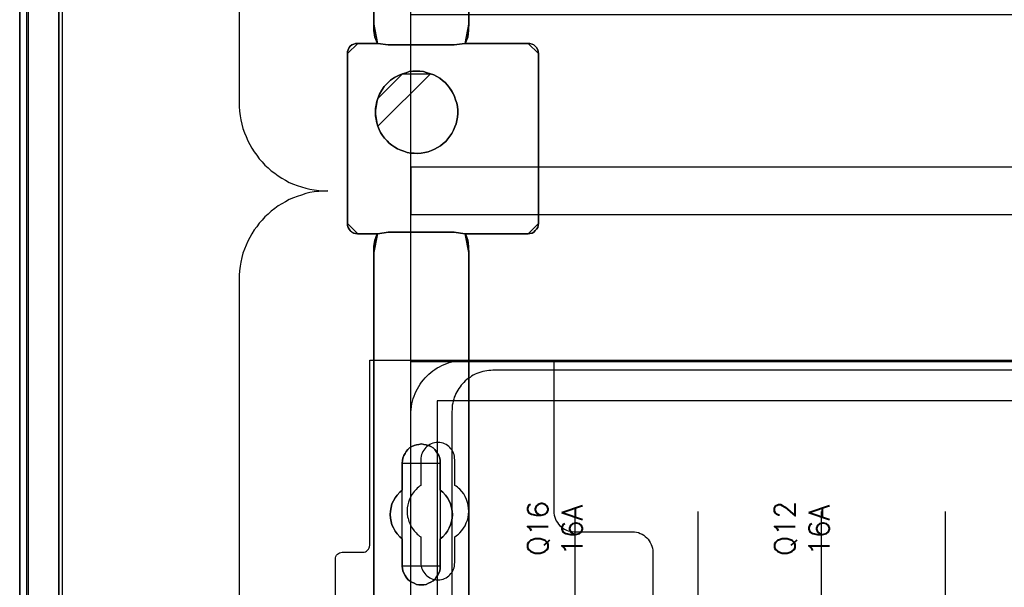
# Model space of a CAD drawing. Extents: x -543332 to -323966, y -9028 to 137422.
# Tile 42 of 250: x -450239 to -448804, y 24262 to 25089. Entities that reach past the tile are written whole.
import ezdxf

# ---------------------------------------------------------------- set-up
doc = ezdxf.new("R2010")
doc.units = 0
doc.header["$MEASUREMENT"] = 0
doc.layers.get('0').update_dxf_attribs({"color": 8})
for name, color, linetype in [('30', 7, 'Continuous'), ('5', 7, 'Continuous'), ('50', 7, 'Continuous')]:
    doc.layers.add(name, color=color, linetype=linetype)
doc.styles.get("Standard").update_dxf_attribs({"font": 'txt', "bigfont": 'BIGFONT.SHX'})

# ---------------------------------------------------------------- blocks, each defined once
blk = doc.blocks.new('*U1079')
at = {"layer": '5', "color": 7}
for points in [[(0, -20.806875), (0, -801.193125)], [(4.692335, -801.191648), (4.692335, -20.805704)], [(4.692335, -20.805704), (4.692335, -801.191648)], [(64.443293, -78.807593), (64.443293, -386.338651), (64.391735, -387.468902), (64.288619, -388.445028), (64.185504, -388.804654), (64.082388, -389.061529), (63.979273, -389.267029), (63.876157, -389.369779), (73.104995, -389.369779), (73.362784, -389.369779), (73.67213, -389.472529), (73.929919, -389.575279), (74.13615, -389.78078), (74.342381, -389.98628), (74.497054, -390.29453), (74.548612, -390.551405), (74.60017, -390.859656), (74.60017, -415.622431), (74.548612, -415.879306), (74.497054, -416.187556), (74.342381, -416.444431), (74.13615, -416.649932), (73.929919, -416.855432), (73.67213, -417.009557), (73.362784, -417.060932), (73.104995, -417.112307), (63.876157, -417.112307), (63.979273, -417.163682), (64.082388, -417.369182), (64.185504, -417.626058), (64.288619, -418.037058), (64.391735, -418.961809), (64.443293, -420.09206), (64.443293, -743.189759)], [(50.625815, -498.747264), (50.625815, -420.09206), (50.625815, -418.961809), (50.780488, -418.037058), (50.883604, -417.626058), (50.986719, -417.369182), (51.089835, -417.163682), (51.19295, -417.112307), (48.254158, -417.112307), (47.944812, -417.060932), (47.687023, -417.009557), (47.429234, -416.855432), (47.171446, -416.649932), (47.016772, -416.444431), (46.862099, -416.187556), (46.758983, -415.879306), (46.758983, -415.622431), (46.758983, -390.859656), (46.758983, -390.551405), (46.862099, -390.29453), (47.016772, -389.98628), (47.171446, -389.78078), (47.429234, -389.575279), (47.687023, -389.472529), (47.944812, -389.369779), (48.254158, -389.369779), (51.19295, -389.369779), (51.089835, -389.267029), (50.986719, -389.061529), (50.883604, -388.804654), (50.780488, -388.445028), (50.625815, -387.468902), (50.625815, -386.338651), (50.625815, -323.250088)], [(50.626846, -323.25216), (50.626846, -386.341247), (50.626846, -387.471508), (50.781516, -388.447642), (50.88463, -388.80727), (50.987743, -389.064148), (51.090856, -389.26965), (51.19397, -389.372401), (52.689115, -389.577903), (62.330223, -389.577903), (63.876925, -389.372401), (63.980038, -389.26965), (64.083152, -389.064148), (64.186265, -388.80727), (64.289378, -388.447642), (64.392492, -387.471508), (64.444049, -386.341247), (64.444049, -78.807635)], [(64.444049, -743.189733), (64.444049, -420.09035), (64.392492, -418.960093), (64.289378, -418.035337), (64.186265, -417.624335), (64.083152, -417.367458), (63.980038, -417.161957), (63.876925, -417.110582), (62.330223, -416.853705), (62.330223, -416.853705), (52.689115, -416.853705), (51.19397, -417.110582), (51.090856, -417.161957), (50.987743, -417.367458), (50.88463, -417.624335), (50.781516, -418.035337), (50.626846, -418.960093), (50.626846, -420.09035), (50.626846, -498.745964), (50.626846, -523.251991), (50.626846, -648.761896)]]:
    blk.add_lwpolyline(points, dxfattribs=at)
at = {"layer": '5', "color": 59}
for points in [[(4.692335, -12.740183), (4.692335, -801.190946), (4.692335, -12.740183)], [(-1, -20.806406), (-1, -801.190946), (-1, -20.806406)]]:
    blk.add_lwpolyline(points, close=True, dxfattribs=at)
at = {"layer": '5', "color": 7}
for points in [[(64.441398, -386.34188), (64.441398, -78.808532), (64.441398, -386.34188)], [(50.626846, -323.250036), (50.626846, -386.34188), (50.626846, -323.250036)], [(50.626846, -386.339232), (50.626846, -387.469852), (50.78157, -388.446296), (50.884719, -388.806038), (50.987869, -389.062997), (51.091018, -389.268564), (51.194168, -389.371348), (50.626846, -386.339232)], [(50.626846, -386.339232), (50.626846, -386.339232), (50.626846, -386.339232)], [(50.626846, -386.339232), (50.626846, -387.469852), (50.78157, -388.446296), (50.884719, -388.806038), (50.987869, -389.062997), (51.091018, -389.268564), (51.194168, -389.371348), (50.626846, -386.339232)], [(50.626846, -386.339232), (50.626846, -387.469852), (50.78157, -388.446296), (50.884719, -388.806038), (50.987869, -389.062997), (51.091018, -389.268564), (51.194168, -389.371348), (50.626846, -386.339232)], [(50.626846, -386.339232), (50.626846, -387.469852), (50.78157, -388.446296), (50.884719, -388.806038), (50.987869, -389.062997), (51.091018, -389.268564), (51.194168, -389.371348), (50.626846, -386.339232)], [(50.626846, -386.339232), (50.626846, -387.469852), (50.78157, -388.446296), (50.884719, -388.806038), (50.987869, -389.062997), (51.091018, -389.268564), (51.194168, -389.371348), (50.626846, -386.339232)], [(50.626846, -386.339232), (50.626846, -387.469852), (50.78157, -388.446296), (50.884719, -388.806038), (50.987869, -389.062997), (51.091018, -389.268564), (51.194168, -389.371348), (50.626846, -386.339232)], [(50.626846, -386.339232), (50.626846, -387.469852), (50.78157, -388.446296), (50.884719, -388.806038), (50.987869, -389.062997), (51.091018, -389.268564), (51.194168, -389.371348), (50.626846, -386.339232)], [(50.626846, -386.339232), (50.626846, -387.469852), (50.78157, -388.446296), (50.884719, -388.806038), (50.987869, -389.062997), (51.091018, -389.268564), (51.194168, -389.371348), (50.626846, -386.339232)], [(50.626846, -386.339232), (50.626846, -387.469852), (50.78157, -388.446296), (50.884719, -388.806038), (50.987869, -389.062997), (51.091018, -389.268564), (51.194168, -389.371348), (50.626846, -386.339232)], [(50.626846, -386.339232), (50.626846, -387.469852), (50.78157, -388.446296), (50.884719, -388.806038), (50.987869, -389.062997), (51.091018, -389.268564), (51.194168, -389.371348), (50.626846, -386.339232)], [(50.626846, -386.339232), (50.626846, -387.469852), (50.78157, -388.446296), (50.884719, -388.806038), (50.987869, -389.062997), (51.091018, -389.268564), (51.194168, -389.371348), (50.626846, -386.339232)], [(50.626846, -386.339232), (50.626846, -387.469852), (50.78157, -388.446296), (50.884719, -388.806038), (50.987869, -389.062997), (51.091018, -389.268564), (51.194168, -389.371348), (50.626846, -386.339232)], [(50.626846, -386.339232), (50.626846, -387.469852), (50.78157, -388.446296), (50.884719, -388.806038), (50.987869, -389.062997), (51.091018, -389.268564), (51.194168, -389.371348), (50.626846, -386.339232)], [(50.626846, -386.339232), (50.626846, -387.469852), (50.78157, -388.446296), (50.884719, -388.806038), (50.987869, -389.062997), (51.091018, -389.268564), (51.194168, -389.371348), (50.626846, -386.339232)], [(50.626846, -386.339232), (50.626846, -387.469852), (50.78157, -388.446296), (50.884719, -388.806038), (50.987869, -389.062997), (51.091018, -389.268564), (51.194168, -389.371348), (50.626846, -386.339232)], [(50.626846, -386.339232), (50.626846, -387.469852), (50.78157, -388.446296), (50.884719, -388.806038), (50.987869, -389.062997), (51.091018, -389.268564), (51.194168, -389.371348), (50.626846, -386.339232)], [(50.626846, -386.339232), (50.626846, -387.469852), (50.78157, -388.446296), (50.884719, -388.806038), (50.987869, -389.062997), (51.091018, -389.268564), (51.194168, -389.371348), (50.626846, -386.339232)], [(50.626846, -386.339232), (50.626846, -387.469852), (50.78157, -388.446296), (50.884719, -388.806038), (50.987869, -389.062997), (51.091018, -389.268564), (51.194168, -389.371348), (50.626846, -386.339232)], [(50.626846, -386.339232), (50.626846, -387.469852), (50.78157, -388.446296), (50.884719, -388.806038), (50.987869, -389.062997), (51.091018, -389.268564), (51.194168, -389.371348), (50.626846, -386.339232)], [(50.626846, -386.339232), (50.626846, -387.469852), (50.78157, -388.446296), (50.884719, -388.806038), (50.987869, -389.062997), (51.091018, -389.268564), (51.194168, -389.371348), (50.626846, -386.339232)], [(50.626846, -386.339232), (50.626846, -387.469852), (50.78157, -388.446296), (50.884719, -388.806038), (50.987869, -389.062997), (51.091018, -389.268564), (51.194168, -389.371348), (50.626846, -386.339232)], [(63.874076, -389.371348), (63.977707, -389.268564), (64.081339, -389.062997), (64.18497, -388.806038), (64.288601, -388.446296), (64.392233, -387.469852), (64.444049, -386.339232), (63.874076, -389.371348)], [(63.874076, -389.371348), (63.977707, -389.268564), (64.081339, -389.062997), (64.18497, -388.806038), (64.288601, -388.446296), (64.392233, -387.469852), (64.444049, -386.339232), (63.874076, -389.371348)], [(63.874076, -389.371348), (63.977707, -389.268564), (64.081339, -389.062997), (64.18497, -388.806038), (64.288601, -388.446296), (64.392233, -387.469852), (64.444049, -386.339232), (63.874076, -389.371348)], [(63.874076, -389.371348), (63.977707, -389.268564), (64.081339, -389.062997), (64.18497, -388.806038), (64.288601, -388.446296), (64.392233, -387.469852), (64.444049, -386.339232), (63.874076, -389.371348)], [(63.874076, -389.371348), (63.977707, -389.268564), (64.081339, -389.062997), (64.18497, -388.806038), (64.288601, -388.446296), (64.392233, -387.469852), (64.444049, -386.339232), (63.874076, -389.371348)], [(63.874076, -389.371348), (63.977707, -389.268564), (64.081339, -389.062997), (64.18497, -388.806038), (64.288601, -388.446296), (64.392233, -387.469852), (64.444049, -386.339232), (63.874076, -389.371348)], [(63.874076, -389.371348), (63.977707, -389.268564), (64.081339, -389.062997), (64.18497, -388.806038), (64.288601, -388.446296), (64.392233, -387.469852), (64.444049, -386.339232), (63.874076, -389.371348)], [(63.874076, -389.371348), (63.977707, -389.268564), (64.081339, -389.062997), (64.18497, -388.806038), (64.288601, -388.446296), (64.392233, -387.469852), (64.444049, -386.339232), (63.874076, -389.371348)], [(63.874076, -389.371348), (63.977707, -389.268564), (64.081339, -389.062997), (64.18497, -388.806038), (64.288601, -388.446296), (64.392233, -387.469852), (64.444049, -386.339232), (63.874076, -389.371348)], [(63.874076, -389.371348), (63.977707, -389.268564), (64.081339, -389.062997), (64.18497, -388.806038), (64.288601, -388.446296), (64.392233, -387.469852), (64.444049, -386.339232), (63.874076, -389.371348)], [(63.874076, -389.371348), (63.977707, -389.268564), (64.081339, -389.062997), (64.18497, -388.806038), (64.288601, -388.446296), (64.392233, -387.469852), (64.444049, -386.339232), (63.874076, -389.371348)], [(63.874076, -389.371348), (63.977707, -389.268564), (64.081339, -389.062997), (64.18497, -388.806038), (64.288601, -388.446296), (64.392233, -387.469852), (64.444049, -386.339232), (63.874076, -389.371348)], [(63.874076, -389.371348), (63.977707, -389.268564), (64.081339, -389.062997), (64.18497, -388.806038), (64.288601, -388.446296), (64.392233, -387.469852), (64.444049, -386.339232), (63.874076, -389.371348)], [(63.874076, -389.371348), (63.977707, -389.268564), (64.081339, -389.062997), (64.18497, -388.806038), (64.288601, -388.446296), (64.392233, -387.469852), (64.444049, -386.339232), (63.874076, -389.371348)], [(63.874076, -389.371348), (63.977707, -389.268564), (64.081339, -389.062997), (64.18497, -388.806038), (64.288601, -388.446296), (64.392233, -387.469852), (64.444049, -386.339232), (63.874076, -389.371348)], [(63.874076, -389.371348), (63.977707, -389.268564), (64.081339, -389.062997), (64.18497, -388.806038), (64.288601, -388.446296), (64.392233, -387.469852), (64.444049, -386.339232), (63.874076, -389.371348)], [(63.874076, -389.371348), (63.977707, -389.268564), (64.081339, -389.062997), (64.18497, -388.806038), (64.288601, -388.446296), (64.392233, -387.469852), (64.444049, -386.339232), (63.874076, -389.371348)], [(63.874076, -389.371348), (63.977707, -389.268564), (64.081339, -389.062997), (64.18497, -388.806038), (64.288601, -388.446296), (64.392233, -387.469852), (64.444049, -386.339232), (63.874076, -389.371348)], [(63.874076, -389.371348), (63.977707, -389.268564), (64.081339, -389.062997), (64.18497, -388.806038), (64.288601, -388.446296), (64.392233, -387.469852), (64.444049, -386.339232), (63.874076, -389.371348)], [(63.874076, -389.371348), (63.977707, -389.268564), (64.081339, -389.062997), (64.18497, -388.806038), (64.288601, -388.446296), (64.392233, -387.469852), (64.444049, -386.339232), (63.874076, -389.371348)], [(63.874076, -389.371348), (63.977707, -389.268564), (64.081339, -389.062997), (64.18497, -388.806038), (64.288601, -388.446296), (64.392233, -387.469852), (64.444049, -386.339232), (63.874076, -389.371348)], [(64.441398, -386.339232), (64.441398, -386.339232), (64.441398, -386.339232)], [(48.256819, -389.3687), (47.946922, -389.3687), (47.688675, -389.471703), (47.430427, -389.574707), (47.17218, -389.780713), (47.017231, -389.98672), (46.862283, -390.29573), (46.758983, -390.553239), (46.758983, -390.862249), (48.256819, -389.3687)], [(73.104995, -389.3687), (63.876157, -389.3687), (62.329425, -389.574215), (52.688125, -389.574215), (51.19295, -389.3687), (48.254158, -389.3687), (47.944812, -389.3687), (47.687023, -389.471457), (47.429234, -389.574215), (47.171446, -389.77973), (47.016772, -389.985245), (46.862099, -390.293517), (46.758983, -390.550411), (46.758983, -390.858683), (46.758983, -415.623239), (46.758983, -415.880132), (46.862099, -416.188405), (47.016772, -416.445299), (47.171446, -416.650814), (47.429234, -416.856329), (47.687023, -417.010465), (47.944812, -417.061844), (48.254158, -417.113222), (51.19295, -417.113222), (52.688125, -416.856329), (62.329425, -416.856329), (63.876157, -417.113222), (73.104995, -417.113222), (73.362784, -417.061844), (73.67213, -417.010465), (73.929919, -416.856329), (74.13615, -416.650814), (74.342381, -416.445299), (74.497054, -416.188405), (74.548612, -415.880132), (74.60017, -415.623239), (74.60017, -390.858683), (74.548612, -390.550411), (74.497054, -390.293517), (74.342381, -389.985245), (74.13615, -389.77973), (73.929919, -389.574215), (73.67213, -389.471457), (73.362784, -389.3687), (73.104995, -389.3687)], [(48.254168, -389.3687), (51.194168, -389.3687), (48.254168, -389.3687)], [(51.191517, -389.3687), (51.191517, -389.3687), (51.191517, -389.3687)], [(52.689352, -389.577903), (51.191517, -389.3687), (52.689352, -389.577903)], [(62.331172, -389.575254), (52.686701, -389.575254), (62.331172, -389.575254)], [(63.876727, -389.3687), (62.328521, -389.577903), (63.876727, -389.3687)], [(73.104985, -389.3687), (63.874076, -389.3687), (73.104985, -389.3687)], [(63.874076, -389.3687), (63.874076, -389.3687), (63.874076, -389.3687)], [(74.60017, -390.862249), (74.54852, -390.553239), (74.496871, -390.29573), (74.341922, -389.98672), (74.135324, -389.780713), (73.928726, -389.574707), (73.670479, -389.471703), (73.360582, -389.3687), (73.102334, -389.3687), (74.60017, -390.862249)], [(46.758983, -390.8596), (46.758983, -415.62497), (46.758983, -390.8596)], [(74.597519, -390.8596), (74.597519, -415.62497), (74.597519, -390.8596)], [(58.875017, -393.787973), (58.359374, -393.633824), (57.84373, -393.479675), (57.328086, -393.428293), (56.812442, -393.428293), (56.296799, -393.428293), (55.781155, -393.479675), (55.317076, -393.633824), (54.801432, -393.787973), (54.18266, -394.044888), (53.615452, -394.353185), (53.048244, -394.712866), (52.584164, -395.175312), (52.120085, -395.637759), (51.759134, -396.202971), (51.449748, -396.768183), (51.191926, -397.384778), (51.037233, -397.847225), (50.934104, -398.361054), (50.830976, -398.874884), (50.830976, -399.388713), (50.830976, -399.902542), (50.934104, -400.416372), (51.037233, -400.930201), (51.191926, -401.44403), (51.398184, -401.906477), (51.604441, -402.368923), (51.862263, -402.779986), (52.171649, -403.19105), (52.5326, -403.55073), (52.841986, -403.910411), (53.254501, -404.218709), (53.667016, -404.475623), (54.079531, -404.732538), (54.54361, -404.93807), (55.00769, -405.092218), (55.471769, -405.246367), (55.987413, -405.349133), (56.503056, -405.349133), (57.0187, -405.400516), (57.534344, -405.349133), (58.049987, -405.246367), (58.514067, -405.143601), (59.02971, -404.989453), (59.442225, -404.783921), (59.906305, -404.527006), (60.31882, -404.270092), (60.731334, -403.961794), (61.092285, -403.653496), (61.401671, -403.293816), (61.711057, -402.882752), (61.968879, -402.471689), (62.226701, -402.009242), (62.432959, -401.546796), (62.587652, -401.08435), (62.69078, -400.621903), (62.793909, -400.108074), (62.845474, -399.594245), (62.845474, -399.080415), (62.793909, -398.566586), (62.69078, -398.052757), (62.536087, -397.59031), (62.381394, -397.127864), (62.175137, -396.665417), (61.917315, -396.254354), (61.659493, -395.84329), (61.350107, -395.432227), (60.989156, -395.072546), (60.628206, -394.764249), (60.215691, -394.455951), (59.803176, -394.199037), (59.339097, -393.942122), (58.875017, -393.787973)], [(58.875017, -393.787973), (58.359374, -393.633824), (57.84373, -393.479675), (57.328086, -393.428293), (56.812442, -393.428293), (56.296799, -393.428293), (55.781155, -393.479675), (55.317076, -393.633824), (54.801432, -393.787973), (54.18266, -394.044888), (53.615452, -394.353185), (53.048244, -394.712866), (52.584164, -395.175312), (52.120085, -395.637759), (51.759134, -396.202971), (51.449748, -396.768183), (51.191926, -397.384778), (51.037233, -397.847225), (50.934104, -398.361054), (50.830976, -398.874884), (50.830976, -399.388713), (50.830976, -399.902542), (50.934104, -400.416372), (51.037233, -400.930201), (51.191926, -401.44403), (51.398184, -401.906477), (51.604441, -402.368923), (51.862263, -402.779986), (52.171649, -403.19105), (52.5326, -403.55073), (52.841986, -403.910411), (53.254501, -404.218709), (53.667016, -404.475623), (54.079531, -404.732538), (54.54361, -404.93807), (55.00769, -405.092218), (55.471769, -405.246367), (55.987413, -405.349133), (56.503056, -405.349133), (57.0187, -405.400516), (57.534344, -405.349133), (58.049987, -405.246367), (58.514067, -405.143601), (59.02971, -404.989453), (59.442225, -404.783921), (59.906305, -404.527006), (60.31882, -404.270092), (60.731334, -403.961794), (61.092285, -403.653496), (61.401671, -403.293816), (61.711057, -402.882752), (61.968879, -402.471689), (62.226701, -402.009242), (62.432959, -401.546796), (62.587652, -401.08435), (62.69078, -400.621903), (62.793909, -400.108074), (62.845474, -399.594245), (62.845474, -399.080415), (62.793909, -398.566586), (62.69078, -398.052757), (62.536087, -397.59031), (62.381394, -397.127864), (62.175137, -396.665417), (61.917315, -396.254354), (61.659493, -395.84329), (61.350107, -395.432227), (60.989156, -395.072546), (60.628206, -394.764249), (60.215691, -394.455951), (59.803176, -394.199037), (59.339097, -393.942122), (58.875017, -393.787973)], [(58.875017, -393.787973), (59.339097, -393.942122), (59.803176, -394.199037), (60.215691, -394.455951), (60.628206, -394.764249), (60.989156, -395.072546), (61.350107, -395.432227), (61.659493, -395.84329), (61.917315, -396.254354), (62.175137, -396.665417), (62.381394, -397.127864), (62.536087, -397.59031), (62.69078, -398.052757), (62.793909, -398.566586), (62.845474, -399.080415), (62.845474, -399.594245), (62.793909, -400.108074), (62.69078, -400.621903), (62.587652, -401.08435), (62.432959, -401.546796), (62.226701, -402.009242), (61.968879, -402.471689), (61.711057, -402.882752), (61.401671, -403.293816), (61.092285, -403.653496), (60.731334, -403.961794), (60.31882, -404.270092), (59.906305, -404.527006), (59.442225, -404.783921), (59.02971, -404.989453), (58.514067, -405.143601), (58.049987, -405.246367), (57.534344, -405.349133), (57.0187, -405.400516), (56.503056, -405.349133), (55.987413, -405.349133), (55.471769, -405.246367), (55.00769, -405.092218), (54.54361, -404.93807), (54.079531, -404.732538), (53.667016, -404.475623), (53.254501, -404.218709), (52.841986, -403.910411), (52.5326, -403.55073), (52.171649, -403.19105), (51.862263, -402.779986), (51.604441, -402.368923), (51.398184, -401.906477), (51.191926, -401.44403), (51.037233, -400.930201), (50.934104, -400.416372), (50.830976, -399.902542), (50.830976, -399.388713), (50.830976, -398.874884), (50.934104, -398.361054), (51.037233, -397.847225), (51.191926, -397.384778), (51.449748, -396.768183), (51.759134, -396.202971), (52.120085, -395.637759), (52.584164, -395.175312), (53.048244, -394.712866), (53.615452, -394.353185), (54.18266, -394.044888), (54.801432, -393.787973), (55.317076, -393.633824), (55.781155, -393.479675), (56.296799, -393.428293), (56.812442, -393.428293), (57.328086, -393.428293), (57.84373, -393.479675), (58.359374, -393.633824), (58.875017, -393.787973)], [(51.191517, -401.444189), (51.397781, -401.906617), (51.604046, -402.369045), (51.861877, -402.780092), (52.171274, -403.191139), (52.532237, -403.550805), (52.841634, -403.910471), (53.254164, -404.218756), (53.666693, -404.47566), (54.079223, -404.732565), (54.543318, -404.938088), (55.007414, -405.092231), (55.47151, -405.246373), (55.987172, -405.349135), (56.502833, -405.349135), (57.018495, -405.400516), (57.534157, -405.349135), (58.049819, -405.246373), (58.513914, -405.143612), (59.029576, -404.989469), (59.442106, -404.783946), (59.906201, -404.527041), (60.318731, -404.270137), (60.73126, -403.961852), (61.092223, -403.653566), (61.40162, -403.2939), (61.711018, -402.882853), (61.968848, -402.471806), (62.226679, -402.009379), (62.432944, -401.546951), (62.587643, -401.084523), (62.690775, -400.622095), (62.793907, -400.108286), (62.845474, -399.594478), (62.845474, -399.080669), (62.793907, -398.56686), (62.690775, -398.053051), (62.536076, -397.590624), (62.381378, -397.128196), (62.175113, -396.665768), (61.917282, -396.254721), (61.659451, -395.843674), (61.350054, -395.432627), (60.989091, -395.072961), (60.628128, -394.764676), (60.215598, -394.45639), (59.803069, -394.199486), (59.338973, -393.942582), (58.874878, -393.788439), (51.191517, -401.444189)], [(54.80488, -393.788439), (54.185446, -394.045497), (53.617632, -394.353967), (53.049818, -394.713849), (52.585242, -395.176554), (52.120667, -395.639259), (51.759331, -396.204788), (51.449614, -396.770316), (51.191517, -397.387256), (54.80488, -393.788439)], [(58.876872, -393.791087), (58.361094, -393.635604), (57.845317, -393.48012), (57.329539, -393.428293), (56.813761, -393.428293), (56.297984, -393.428293), (55.782206, -393.48012), (55.318006, -393.635604), (54.802229, -393.791087), (58.876872, -393.791087)], [(51.194168, -397.384608), (51.038514, -397.847217), (50.934745, -398.361227), (50.830976, -398.875237), (50.830976, -399.389247), (51.194168, -397.384608)], [(50.830976, -399.386599), (50.830976, -399.900999), (50.934745, -400.4154), (51.038514, -400.9298), (51.194168, -401.444201), (50.830976, -399.386599)], [(46.758983, -415.622322), (46.758983, -415.879373), (46.862283, -416.187836), (47.017231, -416.444888), (47.17218, -416.650529), (47.430427, -416.85617), (47.688675, -417.010402), (47.946922, -417.061812), (48.256819, -417.113222), (46.758983, -415.622322)], [(73.102334, -417.113222), (73.360582, -417.061812), (73.670479, -417.010402), (73.928726, -416.85617), (74.135324, -416.650529), (74.341922, -416.444888), (74.496871, -416.187836), (74.54852, -415.879373), (74.60017, -415.622322), (73.102334, -417.113222)], [(48.254168, -417.110574), (51.194168, -417.110574), (48.254168, -417.110574)], [(51.194168, -417.110574), (51.091018, -417.16203), (50.987869, -417.367854), (50.884719, -417.625134), (50.78157, -418.036783), (50.626846, -418.962991), (50.626846, -420.095024), (51.194168, -417.110574)], [(51.194168, -417.110574), (51.091018, -417.16203), (50.987869, -417.367854), (50.884719, -417.625134), (50.78157, -418.036783), (50.626846, -418.962991), (50.626846, -420.095024), (51.194168, -417.110574)], [(51.194168, -417.110574), (51.091018, -417.16203), (50.987869, -417.367854), (50.884719, -417.625134), (50.78157, -418.036783), (50.626846, -418.962991), (50.626846, -420.095024), (51.194168, -417.110574)], [(51.194168, -417.110574), (51.091018, -417.16203), (50.987869, -417.367854), (50.884719, -417.625134), (50.78157, -418.036783), (50.626846, -418.962991), (50.626846, -420.095024), (51.194168, -417.110574)], [(51.194168, -417.110574), (51.091018, -417.16203), (50.987869, -417.367854), (50.884719, -417.625134), (50.78157, -418.036783), (50.626846, -418.962991), (50.626846, -420.095024), (51.194168, -417.110574)], [(51.194168, -417.110574), (51.091018, -417.16203), (50.987869, -417.367854), (50.884719, -417.625134), (50.78157, -418.036783), (50.626846, -418.962991), (50.626846, -420.095024), (51.194168, -417.110574)], [(51.194168, -417.110574), (51.091018, -417.16203), (50.987869, -417.367854), (50.884719, -417.625134), (50.78157, -418.036783), (50.626846, -418.962991), (50.626846, -420.095024), (51.194168, -417.110574)], [(51.194168, -417.110574), (51.091018, -417.16203), (50.987869, -417.367854), (50.884719, -417.625134), (50.78157, -418.036783), (50.626846, -418.962991), (50.626846, -420.095024), (51.194168, -417.110574)], [(51.194168, -417.110574), (51.091018, -417.16203), (50.987869, -417.367854), (50.884719, -417.625134), (50.78157, -418.036783), (50.626846, -418.962991), (50.626846, -420.095024), (51.194168, -417.110574)], [(51.194168, -417.110574), (51.091018, -417.16203), (50.987869, -417.367854), (50.884719, -417.625134), (50.78157, -418.036783), (50.626846, -418.962991), (50.626846, -420.095024), (51.194168, -417.110574)], [(51.194168, -417.110574), (51.091018, -417.16203), (50.987869, -417.367854), (50.884719, -417.625134), (50.78157, -418.036783), (50.626846, -418.962991), (50.626846, -420.095024), (51.194168, -417.110574)], [(51.194168, -417.110574), (51.091018, -417.16203), (50.987869, -417.367854), (50.884719, -417.625134), (50.78157, -418.036783), (50.626846, -418.962991), (50.626846, -420.095024), (51.194168, -417.110574)], [(51.194168, -417.110574), (51.091018, -417.16203), (50.987869, -417.367854), (50.884719, -417.625134), (50.78157, -418.036783), (50.626846, -418.962991), (50.626846, -420.095024), (51.194168, -417.110574)], [(51.194168, -417.110574), (51.091018, -417.16203), (50.987869, -417.367854), (50.884719, -417.625134), (50.78157, -418.036783), (50.626846, -418.962991), (50.626846, -420.095024), (51.194168, -417.110574)], [(51.194168, -417.110574), (51.091018, -417.16203), (50.987869, -417.367854), (50.884719, -417.625134), (50.78157, -418.036783), (50.626846, -418.962991), (50.626846, -420.095024), (51.194168, -417.110574)], [(51.194168, -417.110574), (51.091018, -417.16203), (50.987869, -417.367854), (50.884719, -417.625134), (50.78157, -418.036783), (50.626846, -418.962991), (50.626846, -420.095024), (51.194168, -417.110574)], [(51.194168, -417.110574), (51.091018, -417.16203), (50.987869, -417.367854), (50.884719, -417.625134), (50.78157, -418.036783), (50.626846, -418.962991), (50.626846, -420.095024), (51.194168, -417.110574)], [(51.194168, -417.110574), (51.091018, -417.16203), (50.987869, -417.367854), (50.884719, -417.625134), (50.78157, -418.036783), (50.626846, -418.962991), (50.626846, -420.095024), (51.194168, -417.110574)], [(51.194168, -417.110574), (51.091018, -417.16203), (50.987869, -417.367854), (50.884719, -417.625134), (50.78157, -418.036783), (50.626846, -418.962991), (50.626846, -420.095024), (51.194168, -417.110574)], [(51.194168, -417.110574), (51.091018, -417.16203), (50.987869, -417.367854), (50.884719, -417.625134), (50.78157, -418.036783), (50.626846, -418.962991), (50.626846, -420.095024), (51.194168, -417.110574)], [(51.194168, -417.110574), (51.091018, -417.16203), (50.987869, -417.367854), (50.884719, -417.625134), (50.78157, -418.036783), (50.626846, -418.962991), (50.626846, -420.095024), (51.194168, -417.110574)], [(52.689352, -416.853705), (51.191517, -417.113222), (52.689352, -416.853705)], [(51.191517, -417.110574), (51.191517, -417.110574), (51.191517, -417.110574)], [(62.331172, -416.853705), (52.686701, -416.853705), (62.331172, -416.853705)], [(63.876727, -417.113222), (62.328521, -416.853705), (63.876727, -417.113222)], [(63.874076, -417.110574), (73.104985, -417.110574), (63.874076, -417.110574)], [(64.444049, -420.095024), (64.392233, -418.962991), (64.288601, -418.036783), (64.18497, -417.625134), (64.081339, -417.367854), (63.977707, -417.16203), (63.874076, -417.110574), (64.444049, -420.095024)], [(63.874076, -417.110574), (63.874076, -417.110574), (63.874076, -417.110574)], [(64.444049, -420.095024), (64.392233, -418.962991), (64.288601, -418.036783), (64.18497, -417.625134), (64.081339, -417.367854), (63.977707, -417.16203), (63.874076, -417.110574), (64.444049, -420.095024)], [(64.444049, -420.095024), (64.392233, -418.962991), (64.288601, -418.036783), (64.18497, -417.625134), (64.081339, -417.367854), (63.977707, -417.16203), (63.874076, -417.110574), (64.444049, -420.095024)], [(64.444049, -420.095024), (64.392233, -418.962991), (64.288601, -418.036783), (64.18497, -417.625134), (64.081339, -417.367854), (63.977707, -417.16203), (63.874076, -417.110574), (64.444049, -420.095024)], [(64.444049, -420.095024), (64.392233, -418.962991), (64.288601, -418.036783), (64.18497, -417.625134), (64.081339, -417.367854), (63.977707, -417.16203), (63.874076, -417.110574), (64.444049, -420.095024)], [(64.444049, -420.095024), (64.392233, -418.962991), (64.288601, -418.036783), (64.18497, -417.625134), (64.081339, -417.367854), (63.977707, -417.16203), (63.874076, -417.110574), (64.444049, -420.095024)], [(64.444049, -420.095024), (64.392233, -418.962991), (64.288601, -418.036783), (64.18497, -417.625134), (64.081339, -417.367854), (63.977707, -417.16203), (63.874076, -417.110574), (64.444049, -420.095024)], [(64.444049, -420.095024), (64.392233, -418.962991), (64.288601, -418.036783), (64.18497, -417.625134), (64.081339, -417.367854), (63.977707, -417.16203), (63.874076, -417.110574), (64.444049, -420.095024)], [(64.444049, -420.095024), (64.392233, -418.962991), (64.288601, -418.036783), (64.18497, -417.625134), (64.081339, -417.367854), (63.977707, -417.16203), (63.874076, -417.110574), (64.444049, -420.095024)], [(64.444049, -420.095024), (64.392233, -418.962991), (64.288601, -418.036783), (64.18497, -417.625134), (64.081339, -417.367854), (63.977707, -417.16203), (63.874076, -417.110574), (64.444049, -420.095024)], [(64.444049, -420.095024), (64.392233, -418.962991), (64.288601, -418.036783), (64.18497, -417.625134), (64.081339, -417.367854), (63.977707, -417.16203), (63.874076, -417.110574), (64.444049, -420.095024)], [(64.444049, -420.095024), (64.392233, -418.962991), (64.288601, -418.036783), (64.18497, -417.625134), (64.081339, -417.367854), (63.977707, -417.16203), (63.874076, -417.110574), (64.444049, -420.095024)], [(64.444049, -420.095024), (64.392233, -418.962991), (64.288601, -418.036783), (64.18497, -417.625134), (64.081339, -417.367854), (63.977707, -417.16203), (63.874076, -417.110574), (64.444049, -420.095024)], [(64.444049, -420.095024), (64.392233, -418.962991), (64.288601, -418.036783), (64.18497, -417.625134), (64.081339, -417.367854), (63.977707, -417.16203), (63.874076, -417.110574), (64.444049, -420.095024)], [(64.444049, -420.095024), (64.392233, -418.962991), (64.288601, -418.036783), (64.18497, -417.625134), (64.081339, -417.367854), (63.977707, -417.16203), (63.874076, -417.110574), (64.444049, -420.095024)], [(64.444049, -420.095024), (64.392233, -418.962991), (64.288601, -418.036783), (64.18497, -417.625134), (64.081339, -417.367854), (63.977707, -417.16203), (63.874076, -417.110574), (64.444049, -420.095024)], [(64.444049, -420.095024), (64.392233, -418.962991), (64.288601, -418.036783), (64.18497, -417.625134), (64.081339, -417.367854), (63.977707, -417.16203), (63.874076, -417.110574), (64.444049, -420.095024)], [(64.444049, -420.095024), (64.392233, -418.962991), (64.288601, -418.036783), (64.18497, -417.625134), (64.081339, -417.367854), (63.977707, -417.16203), (63.874076, -417.110574), (64.444049, -420.095024)], [(64.444049, -420.095024), (64.392233, -418.962991), (64.288601, -418.036783), (64.18497, -417.625134), (64.081339, -417.367854), (63.977707, -417.16203), (63.874076, -417.110574), (64.444049, -420.095024)], [(64.444049, -420.095024), (64.392233, -418.962991), (64.288601, -418.036783), (64.18497, -417.625134), (64.081339, -417.367854), (63.977707, -417.16203), (63.874076, -417.110574), (64.444049, -420.095024)], [(64.444049, -420.095024), (64.392233, -418.962991), (64.288601, -418.036783), (64.18497, -417.625134), (64.081339, -417.367854), (63.977707, -417.16203), (63.874076, -417.110574), (64.444049, -420.095024)], [(50.626846, -420.092375), (50.626846, -420.092375), (50.626846, -420.092375)], [(50.626846, -420.092375), (50.626846, -498.747316), (50.626846, -420.092375)], [(64.441398, -743.18882), (64.441398, -420.092375), (64.441398, -743.18882)], [(64.441398, -420.092375), (64.441398, -420.092375), (64.441398, -420.092375)], [(56.14293, -448.090654), (56.503953, -447.936505), (56.813401, -447.833739), (57.174424, -447.782356), (57.535447, -447.730973), (57.89647, -447.782356), (58.257493, -447.833739), (58.566941, -447.936505), (58.927964, -448.090654), (59.237413, -448.296187), (59.495286, -448.553103), (59.701585, -448.810018), (59.907884, -449.118317), (60.062608, -449.426616), (60.217332, -449.786298), (60.268907, -450.14598), (60.268907, -450.505662), (60.268907, -454.462163), (60.681505, -454.770462), (61.042528, -455.181527), (61.351976, -455.592592), (61.60985, -456.003657), (61.764574, -456.466105), (61.919298, -456.979937), (62.022447, -457.493768), (62.074022, -458.007599), (62.022447, -458.521431), (61.919298, -459.035262), (61.764574, -459.49771), (61.60985, -459.960158), (61.351976, -460.422606), (61.042528, -460.833672), (60.681505, -461.244737), (60.268907, -461.553035), (60.268907, -465.509537), (60.268907, -465.869219), (60.217332, -466.2289), (60.062608, -466.537199), (59.907884, -466.896881), (59.701585, -467.153797), (59.495286, -467.462096), (59.237413, -467.667628), (58.927964, -467.873161), (58.566941, -468.02731), (58.257493, -468.18146), (57.89647, -468.232843), (57.535447, -468.232843), (57.174424, -468.232843), (56.813401, -468.18146), (56.503953, -468.02731), (56.14293, -467.873161), (55.833482, -467.667628), (55.575608, -467.462096), (55.317735, -467.153797), (55.163011, -466.896881), (55.008286, -466.537199), (54.853562, -466.2289), (54.801988, -465.869219), (54.750413, -465.509537), (54.750413, -461.553035), (54.38939, -461.244737), (54.028367, -460.833672), (53.718919, -460.422606), (53.461045, -459.960158), (53.254746, -459.49771), (53.151597, -459.035262), (53.048447, -458.521431), (52.996873, -458.007599), (53.048447, -457.493768), (53.151597, -456.979937), (53.254746, -456.466105), (53.461045, -456.003657), (53.718919, -455.592592), (54.028367, -455.181527), (54.38939, -454.770462), (54.750413, -454.462163), (54.750413, -450.505662), (54.801988, -450.14598), (54.853562, -449.786298), (55.008286, -449.426616), (55.163011, -449.118317), (55.317735, -448.810018), (55.575608, -448.553103), (55.833482, -448.296187), (56.14293, -448.090654)], [(58.927964, -448.090654), (58.566941, -447.936505), (58.257493, -447.833739), (57.89647, -447.782356), (57.535447, -447.730973), (57.174424, -447.782356), (56.813401, -447.833739), (56.503953, -447.936505), (56.14293, -448.090654), (55.833482, -448.296187), (55.575608, -448.553103), (55.317735, -448.810018), (55.163011, -449.118317), (55.008286, -449.426616), (54.853562, -449.786298), (54.801988, -450.14598), (54.750413, -450.505662), (54.750413, -454.462163), (54.38939, -454.770462), (54.028367, -455.181527), (53.718919, -455.592592), (53.461045, -456.003657), (53.254746, -456.466105), (53.151597, -456.979937), (53.048447, -457.493768), (52.996873, -458.007599), (53.048447, -458.521431), (53.151597, -459.035262), (53.254746, -459.49771), (53.461045, -459.960158), (53.718919, -460.422606), (54.028367, -460.833672), (54.38939, -461.244737), (54.750413, -461.553035), (54.750413, -465.509537), (54.801988, -465.869219), (54.853562, -466.2289), (55.008286, -466.537199), (55.163011, -466.896881), (55.317735, -467.153797), (55.575608, -467.462096), (55.833482, -467.667628), (56.14293, -467.873161), (56.503953, -468.02731), (56.813401, -468.18146), (57.174424, -468.232843), (57.535447, -468.232843), (57.89647, -468.232843), (58.257493, -468.18146), (58.566941, -468.02731), (58.927964, -467.873161), (59.237413, -467.667628), (59.495286, -467.462096), (59.701585, -467.153797), (59.907884, -466.896881), (60.062608, -466.537199), (60.217332, -466.2289), (60.268907, -465.869219), (60.268907, -465.509537), (60.268907, -461.553035), (60.681505, -461.244737), (61.042528, -460.833672), (61.351976, -460.422606), (61.60985, -459.960158), (61.764574, -459.49771), (61.919298, -459.035262), (62.022447, -458.521431), (62.074022, -458.007599), (62.022447, -457.493768), (61.919298, -456.979937), (61.764574, -456.466105), (61.60985, -456.003657), (61.351976, -455.592592), (61.042528, -455.181527), (60.681505, -454.770462), (60.268907, -454.462163), (60.268907, -450.505662), (60.268907, -450.14598), (60.217332, -449.786298), (60.062608, -449.426616), (59.907884, -449.118317), (59.701585, -448.810018), (59.495286, -448.553103), (59.237413, -448.296187), (58.927964, -448.090654)], [(58.927964, -448.090654), (58.566941, -447.936505), (58.257493, -447.833739), (57.89647, -447.782356), (57.535447, -447.730973), (57.174424, -447.782356), (56.813401, -447.833739), (56.503953, -447.936505), (56.14293, -448.090654), (55.833482, -448.296187), (55.575608, -448.553103), (55.317735, -448.810018), (55.163011, -449.118317), (55.008286, -449.426616), (54.853562, -449.786298), (54.801988, -450.14598), (54.750413, -450.505662), (54.750413, -454.462163), (54.38939, -454.770462), (54.028367, -455.181527), (53.718919, -455.592592), (53.461045, -456.003657), (53.254746, -456.466105), (53.151597, -456.979937), (53.048447, -457.493768), (52.996873, -458.007599), (53.048447, -458.521431), (53.151597, -459.035262), (53.254746, -459.49771), (53.461045, -459.960158), (53.718919, -460.422606), (54.028367, -460.833672), (54.38939, -461.244737), (54.750413, -461.553035), (54.750413, -465.509537), (54.801988, -465.869219), (54.853562, -466.2289), (55.008286, -466.537199), (55.163011, -466.896881), (55.317735, -467.153797), (55.575608, -467.462096), (55.833482, -467.667628), (56.14293, -467.873161), (56.503953, -468.02731), (56.813401, -468.18146), (57.174424, -468.232843), (57.535447, -468.232843), (57.89647, -468.232843), (58.257493, -468.18146), (58.566941, -468.02731), (58.927964, -467.873161), (59.237413, -467.667628), (59.495286, -467.462096), (59.701585, -467.153797), (59.907884, -466.896881), (60.062608, -466.537199), (60.217332, -466.2289), (60.268907, -465.869219), (60.268907, -465.509537), (60.268907, -461.553035), (60.681505, -461.244737), (61.042528, -460.833672), (61.351976, -460.422606), (61.60985, -459.960158), (61.764574, -459.49771), (61.919298, -459.035262), (62.022447, -458.521431), (62.074022, -458.007599), (62.022447, -457.493768), (61.919298, -456.979937), (61.764574, -456.466105), (61.60985, -456.003657), (61.351976, -455.592592), (61.042528, -455.181527), (60.681505, -454.770462), (60.268907, -454.462163), (60.268907, -450.505662), (60.268907, -450.14598), (60.217332, -449.786298), (60.062608, -449.426616), (59.907884, -449.118317), (59.701585, -448.810018), (59.495286, -448.553103), (59.237413, -448.296187), (58.927964, -448.090654)], [(60.268666, -450.508867), (60.268666, -450.14877), (60.217082, -449.788672), (60.062331, -449.428575), (59.90758, -449.11992), (59.701245, -448.811265), (59.49491, -448.554053), (59.236992, -448.29684), (58.927489, -448.09107), (58.566403, -447.936743), (58.256901, -447.833858), (57.895815, -447.782415), (57.534729, -447.730973), (57.173643, -447.782415), (56.812557, -447.833858), (56.503054, -447.936743), (56.141968, -448.09107), (55.832466, -448.29684), (55.574547, -448.554053), (55.316629, -448.811265), (55.161878, -449.11992), (55.007126, -449.428575), (54.852375, -449.788672), (54.800792, -450.14877), (54.749208, -450.508867), (60.268666, -450.508867)], [(54.749208, -450.506219), (54.749208, -454.462535), (54.749208, -450.506219)], [(60.266015, -454.462535), (60.266015, -450.506219), (60.266015, -454.462535)], [(54.751859, -454.459887), (54.390538, -454.768337), (54.029217, -455.179604), (53.719514, -455.590871), (53.461428, -456.002138), (53.254959, -456.464813), (53.151724, -456.978897), (53.04849, -457.492981), (52.996873, -458.007065), (53.04849, -458.521149), (53.151724, -459.035233), (53.254959, -459.497908), (53.461428, -459.960583), (53.719514, -460.423259), (54.029217, -460.834526), (54.390538, -461.245793), (54.751859, -461.554243), (54.751859, -454.459887)], [(60.266015, -461.554243), (60.679274, -461.245793), (61.040875, -460.834526), (61.350819, -460.423259), (61.609106, -459.960583), (61.764078, -459.497908), (61.91905, -459.035233), (62.022365, -458.521149), (62.074022, -458.007065), (62.022365, -457.492981), (61.91905, -456.978897), (61.764078, -456.464813), (61.609106, -456.002138), (61.350819, -455.590871), (61.040875, -455.179604), (60.679274, -454.768337), (60.266015, -454.459887), (60.266015, -461.554243)], [(54.749208, -461.551595), (54.749208, -465.507911), (54.749208, -461.551595)], [(60.266015, -465.507911), (60.266015, -461.551595), (60.266015, -465.507911)], [(54.749208, -465.507911), (54.800792, -465.867807), (54.852375, -466.227704), (55.007126, -466.536187), (55.161878, -466.896084), (55.316629, -467.153153), (55.574547, -467.461635), (55.832466, -467.667291), (56.141968, -467.872946), (56.503054, -468.027187), (56.812557, -468.181429), (57.173643, -468.232843), (57.534729, -468.232843), (57.895815, -468.232843), (58.256901, -468.181429), (58.566403, -468.027187), (58.927489, -467.872946), (59.236992, -467.667291), (59.49491, -467.461635), (59.701245, -467.153153), (59.90758, -466.896084), (60.062331, -466.536187), (60.217082, -466.227704), (60.268666, -465.867807), (60.268666, -465.507911), (54.749208, -465.507911)]]:
    blk.add_lwpolyline(points, close=True, dxfattribs=at)
at = {"layer": '50', "color": 7}
for points in [[(0.235942, -20.558787), (0.235942, -801.133213)], [(5.203985, -20.552831), (5.203985, -801.136518)], [(30.977363, -423.785117), (30.977363, -737.446126)], [(30.977363, -84.554755), (30.977363, -397.907699), (30.977363, -398.575172), (31.028712, -399.242645), (31.131411, -399.910118), (31.234111, -400.526247), (31.388159, -401.142376), (31.542208, -401.758505), (31.747606, -402.374634), (32.004354, -402.939419), (32.261102, -403.555548), (32.51785, -404.120333), (32.825948, -404.633774), (33.185395, -405.147215), (33.544842, -405.660656), (33.904289, -406.174096), (34.315086, -406.636193), (34.725883, -407.09829), (35.188029, -407.509043), (35.650175, -407.919795), (36.163671, -408.279204), (36.677167, -408.638612), (37.190663, -408.998021), (37.755508, -409.306086), (38.269004, -409.61415), (38.885199, -409.870871), (39.450045, -410.076247), (40.06624, -410.281623), (40.682435, -410.435655), (41.29863, -410.589688), (41.914825, -410.692376), (42.582369, -410.795064), (43.249914, -410.846408), (43.917459, -410.846408), (43.249914, -410.897752), (42.582369, -410.949096), (41.914825, -411.00044), (41.29863, -411.103129), (40.682435, -411.257161), (40.06624, -411.462537), (39.450045, -411.667913), (38.885199, -411.87329), (38.269004, -412.13001), (37.755508, -412.438075), (37.190663, -412.746139), (36.677167, -413.054204), (36.163671, -413.413612), (35.650175, -413.824365), (35.188029, -414.235118), (34.725883, -414.64587), (34.315086, -415.107967), (33.904289, -415.570064), (33.544842, -416.083505), (33.185395, -416.545601), (32.825948, -417.110386), (32.51785, -417.623827), (32.261102, -418.188612), (32.004354, -418.753397), (31.747606, -419.369526), (31.542208, -419.934311), (31.388159, -420.55044), (31.234111, -421.217913), (31.131411, -421.834042), (31.028712, -422.501515), (30.977363, -423.117644), (30.977363, -423.785117)], [(55.98194, -85.921426), (391.762235, -85.921426), (391.762235, -735.000783), (55.98194, -735.000783), (55.98194, -85.921426)], [(391.762235, -435.77199), (55.98194, -435.77199), (55.98194, -385.150219), (391.762235, -385.150219), (391.762235, -435.77199)], [(55.98194, -414.285013), (391.762235, -414.285013), (391.762235, -407.405155), (55.98194, -407.405155), (55.98194, -414.285013)], [(59.825943, -728.385739), (387.918232, -728.385739), (387.918232, -441.457538), (59.825943, -441.457538), (59.825943, -728.385739)]]:
    blk.add_lwpolyline(points, dxfattribs=at)
blk = doc.blocks.new('*U1096')
at = {"layer": '50', "color": 7}
for points in [[(56.000497, -502.523649), (56.000497, -443.506853), (56.000497, -443.086505), (56.042497, -442.687175), (56.084497, -442.287845), (56.168497, -441.888514), (56.252497, -441.489184), (56.357497, -441.110871), (56.483498, -440.753576), (56.630498, -440.375263), (56.777498, -440.017968), (56.966498, -439.68169), (57.155498, -439.345412), (57.365498, -439.009134), (57.575499, -438.71489), (57.827499, -438.39963), (58.079499, -438.105386), (58.331499, -437.832161), (58.6045, -437.579952), (58.8985, -437.327744), (59.1925, -437.075535), (59.507501, -436.865361), (59.843501, -436.655187), (60.179501, -436.466031), (60.515502, -436.276875), (60.872502, -436.129753), (61.229502, -435.982631), (61.607503, -435.856527), (61.985503, -435.75144), (62.384503, -435.667371), (62.783504, -435.583301), (63.182504, -435.541266), (63.581505, -435.520249), (64.001505, -435.499232), (383.999821, -435.499232)], [(379.969373, -436.990132), (67.968952, -436.990132), (67.674949, -437.01115), (67.359946, -437.032167), (67.065942, -437.074202), (66.771939, -437.116237), (66.477936, -437.179289), (66.183933, -437.263358), (65.91093, -437.368445), (65.637927, -437.473532), (65.364924, -437.578619), (65.112921, -437.725741), (64.860918, -437.851845), (64.629916, -438.019984), (64.377913, -438.188123), (64.167911, -438.356262), (63.936908, -438.545418), (63.726906, -438.755592), (63.537904, -438.944749), (63.348902, -439.17594), (63.1809, -439.407131), (63.012898, -439.638322), (62.844896, -439.869513), (62.697894, -440.121722), (62.571893, -440.394948), (62.466892, -440.647156), (62.340891, -440.920382), (62.25689, -441.193608), (62.172889, -441.487852), (62.109888, -441.782095), (62.046887, -442.076338), (62.025887, -442.370582), (62.004887, -442.685842), (61.983887, -443.001103), (61.983887, -577.995737)], [(379.969373, -436.990132), (67.968952, -436.990132), (67.674949, -437.011151), (67.359946, -437.03217), (67.065942, -437.074208), (66.771939, -437.116246), (66.477936, -437.179302), (66.183933, -437.263378), (65.91093, -437.368472), (65.637927, -437.473567), (65.364924, -437.578661), (65.112921, -437.725794), (64.860918, -437.851907), (64.629916, -438.020058), (64.377913, -438.188209), (64.167911, -438.35636), (63.936908, -438.54553), (63.726906, -438.755719), (63.537904, -438.944889), (63.348902, -439.176097), (63.1809, -439.407305), (63.012898, -439.638513), (62.844896, -439.869721), (62.697894, -440.121948), (62.571893, -440.395193), (62.466892, -440.64742), (62.340891, -440.920665), (62.25689, -441.193911), (62.172889, -441.488176), (62.109888, -441.78244), (62.046887, -442.076705), (62.025887, -442.370969), (62.004887, -442.686253), (61.983887, -443.001536), (61.983887, -477.51456)], [(379.969373, -436.990132), (67.968952, -436.990132), (67.674949, -437.011151), (67.359946, -437.03217), (67.065942, -437.074208), (66.771939, -437.116246), (66.477936, -437.179302), (66.183933, -437.263378), (65.91093, -437.368472), (65.637927, -437.473567), (65.364924, -437.578661), (65.112921, -437.725794), (64.860918, -437.851907), (64.629916, -438.020058), (64.377913, -438.188209), (64.167911, -438.35636), (63.936908, -438.54553), (63.726906, -438.755719), (63.537904, -438.944889), (63.348902, -439.176097), (63.1809, -439.407305), (63.012898, -439.638513), (62.844896, -439.869721), (62.697894, -440.121948), (62.571893, -440.395193), (62.466892, -440.64742), (62.340891, -440.920665), (62.25689, -441.193911), (62.172889, -441.488176), (62.109888, -441.78244), (62.046887, -442.076705), (62.025887, -442.370969), (62.004887, -442.686253), (61.983887, -443.001536), (61.983887, -477.51456)], [(79.960566, -477.55693), (79.960566, -457.544965)], [(97.87362, -477.55693), (97.87362, -457.544965)], [(115.850299, -477.55693), (115.850299, -457.544965)], [(133.909161, -477.55693), (133.909161, -457.544965)]]:
    blk.add_lwpolyline(points, dxfattribs=at)
blk = doc.blocks.new('*U1097')
at = {"layer": '30', "color": 7}
for points in [[(45.001346, -474.490943), (45.001346, -464.540403), (45.023722, -464.315277), (45.090851, -464.112664), (45.180355, -463.932564), (45.314612, -463.797489), (45.448869, -463.662414), (45.627878, -463.572364), (45.806887, -463.527338), (46.008272, -463.504826), (49.006674, -463.504826), (49.208059, -463.482313), (49.387068, -463.437288), (49.566077, -463.324726), (49.700334, -463.212163), (49.834591, -463.054575), (49.924096, -462.874475), (49.991224, -462.694375), (50.0136, -462.491762), (50.0136, -435.499232), (76.842584, -435.499232), (76.842584, -457.516491), (76.86496, -457.809154), (76.909712, -458.101817), (76.976841, -458.39448), (77.066345, -458.664631), (77.200602, -458.934781), (77.357235, -459.182419), (77.536244, -459.407544), (77.715253, -459.63267), (77.939015, -459.81277), (78.162776, -459.99287), (78.408913, -460.150458), (78.677427, -460.263021), (78.945941, -460.375583), (79.214454, -460.443121), (79.52772, -460.488146), (79.81861, -460.510659), (88.299164, -460.510659), (88.590054, -460.533171), (88.880944, -460.578196), (89.171833, -460.645734), (89.440347, -460.758297), (89.708861, -460.870859), (89.954998, -461.028447), (90.178759, -461.208547), (90.380145, -461.388648), (90.58153, -461.613773), (90.760539, -461.838898), (90.894796, -462.086536), (91.029053, -462.356687), (91.140933, -462.626837), (91.208062, -462.9195), (91.252814, -463.212163), (91.27519, -463.504826), (91.27519, -557.494662)], [(45.001346, -474.490943), (45.001346, -464.540403), (45.023722, -464.315277), (45.090851, -464.112664), (45.180355, -463.932564), (45.314612, -463.797489), (45.448869, -463.662414), (45.627878, -463.572364), (45.806887, -463.527338), (46.008272, -463.504826), (49.006674, -463.504826), (49.208059, -463.482313), (49.387068, -463.437288), (49.566077, -463.324726), (49.700334, -463.212163), (49.834591, -463.054575), (49.924096, -462.874475), (49.991224, -462.694375), (50.0136, -462.491762), (50.0136, -435.499232), (76.842584, -435.499232), (76.842584, -457.516491), (76.86496, -457.809154), (76.909712, -458.101817), (76.976841, -458.39448), (77.066345, -458.664631), (77.200602, -458.934781), (77.357235, -459.182419), (77.536244, -459.407544), (77.715253, -459.63267), (77.939015, -459.81277), (78.162776, -459.99287), (78.408913, -460.150458), (78.677427, -460.263021), (78.945941, -460.375583), (79.214454, -460.443121), (79.52772, -460.488146), (79.81861, -460.510659), (88.299164, -460.510659), (88.590054, -460.533171), (88.880944, -460.578196), (89.171833, -460.645734), (89.440347, -460.758297), (89.708861, -460.870859), (89.954998, -461.028447), (90.178759, -461.208547), (90.380145, -461.388648), (90.58153, -461.613773), (90.760539, -461.838898), (90.894796, -462.086536), (91.029053, -462.356687), (91.140933, -462.626837), (91.208062, -462.9195), (91.252814, -463.212163), (91.27519, -463.504826), (91.27519, -557.494662)], [(62.409659, -465.014691), (62.409659, -461.254668), (62.611125, -461.119577), (62.790205, -460.984486), (62.969286, -460.849396), (63.125981, -460.69179), (63.416987, -460.354063), (63.685608, -459.993822), (63.909458, -459.63358), (64.088539, -459.228308), (64.245234, -458.823036), (64.357159, -458.417764), (64.424315, -457.989977), (64.4467, -457.539675), (64.424315, -457.111888), (64.357159, -456.661586), (64.267619, -456.233799), (64.110924, -455.806012), (63.931843, -455.40074), (63.707993, -454.995468), (63.439372, -454.635226), (63.125981, -454.320014), (62.969286, -454.184924), (62.790205, -454.027318), (62.611125, -453.892227), (62.409659, -453.757137), (62.409659, -450.019629), (62.387274, -449.771963), (62.364889, -449.524296), (62.297734, -449.27663), (62.230579, -449.051479), (62.118653, -448.826328), (62.006728, -448.623692), (61.850032, -448.421056), (61.693337, -448.240935), (61.536642, -448.083329), (61.335176, -447.925724), (61.13371, -447.813148), (60.932245, -447.700573), (60.708394, -447.610512), (60.462159, -447.542967), (60.215923, -447.497937), (59.969687, -447.497937), (59.701066, -447.497937), (59.454831, -447.542967), (59.208595, -447.610512), (58.984745, -447.700573), (58.760894, -447.813148), (58.559428, -447.925724), (58.357963, -448.083329), (58.178882, -448.240935), (58.022187, -448.421056), (57.887876, -448.623692), (57.753566, -448.826328), (57.664026, -449.051479), (57.574486, -449.27663), (57.50733, -449.524296), (57.484945, -449.771963), (57.46256, -450.019629), (57.46256, -453.757137), (57.28348, -453.892227), (57.104399, -454.027318), (56.925319, -454.184924), (56.768623, -454.342529), (56.477618, -454.657741), (56.208997, -455.017983), (55.985146, -455.40074), (55.806066, -455.783496), (55.671755, -456.188768), (55.55983, -456.616555), (55.492675, -457.044342), (55.47029, -457.47213), (55.492675, -457.922432), (55.537445, -458.350219), (55.6046, -458.57537), (55.64937, -458.778006), (55.716525, -459.003157), (55.806066, -459.205793), (55.895606, -459.430944), (56.007531, -459.63358), (56.119457, -459.836216), (56.253767, -460.038852), (56.500003, -460.376578), (56.768623, -460.69179), (56.925319, -460.849396), (57.082014, -460.984486), (57.261095, -461.142092), (57.46256, -461.254668), (57.46256, -465.014691), (57.484945, -465.262357), (57.50733, -465.510023), (57.574486, -465.757689), (57.664026, -465.98284), (57.753566, -466.207991), (57.887876, -466.410627), (58.022187, -466.613263), (58.178882, -466.793384), (58.357963, -466.95099), (58.559428, -467.086081), (58.760894, -467.221171), (58.984745, -467.333747), (59.208595, -467.423807), (59.454831, -467.491353), (59.701066, -467.513868), (59.969687, -467.536383), (60.215923, -467.513868), (60.462159, -467.491353), (60.708394, -467.423807), (60.932245, -467.333747), (61.13371, -467.221171), (61.335176, -467.086081), (61.536642, -466.95099), (61.693337, -466.793384), (61.850032, -466.613263), (62.006728, -466.410627), (62.118653, -466.207991), (62.230579, -465.98284), (62.297734, -465.757689), (62.364889, -465.510023), (62.387274, -465.262357), (62.409659, -465.014691)]]:
    blk.add_lwpolyline(points, dxfattribs=at)
blk = doc.blocks.new('*U1098')
blk = doc.blocks.new('*U1099')
blk = doc.blocks.new('*U1106')
at = {"layer": '5', "color": 59}
blk.add_lwpolyline([(-1, -20.806406), (-1, -801.190946), (-1, -20.806406)], close=True, dxfattribs=at)

msp = doc.modelspace()

# ---------------------------------------------------------------- block references
at = {"xscale": 10, "yscale": 10, "zscale": 10}
for name in ['*U1079', '*U1106', '*U1097', '*U1096']:
    msp.add_blockref(name, (-450229.1, 28948), dxfattribs=at)
ref = msp.add_blockref('*U1098', (-450229.1, 28948), dxfattribs=dict(xscale=10, yscale=10, zscale=10))
ref.add_attrib('Oznaczenie', 'Q16', (-449469.1, 24308), dxfattribs={"height": 30, "rotation": 90, "flags": 2})
ref.add_attrib('Pr¹d znamionowy', '16A', (-449419.1, 24308), dxfattribs={"height": 30, "rotation": 90, "flags": 2})
ref = msp.add_blockref('*U1099', (-450229.1, 28948), dxfattribs=dict(xscale=10, yscale=10, zscale=10))
ref.add_attrib('Oznaczenie', 'Q12', (-449109.1, 24308), dxfattribs={"height": 30, "rotation": 90, "flags": 2})
ref.add_attrib('Pr¹d znamionowy', '16A', (-449059.1, 24308), dxfattribs={"height": 30, "rotation": 90, "flags": 2})

doc.saveas('drawing.dxf')
